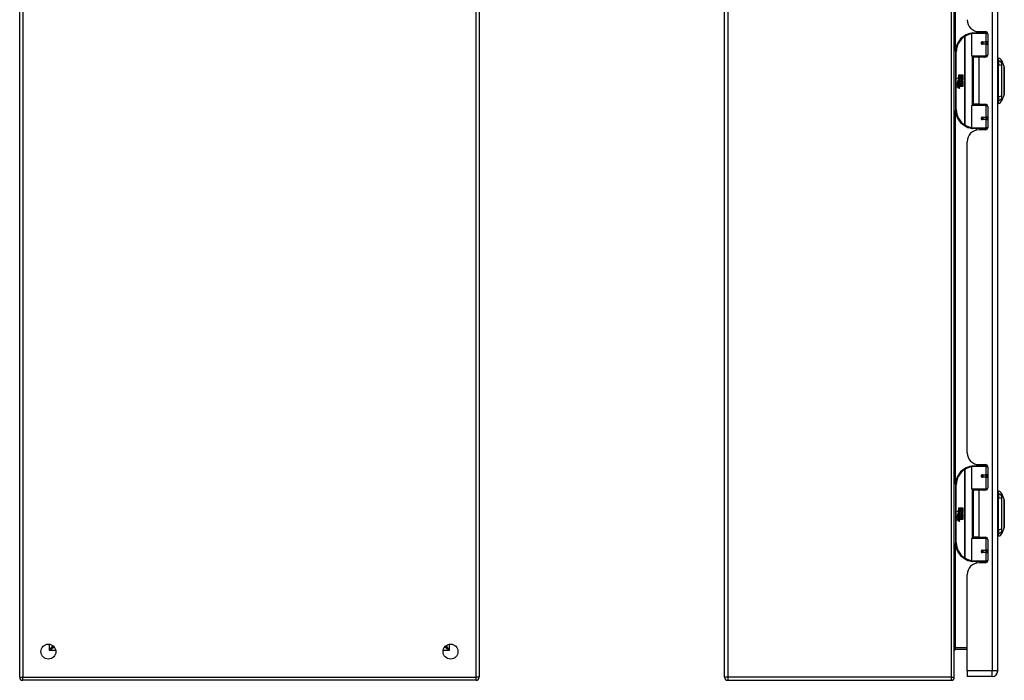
# Model space of a CAD drawing. Header units: inches. Extents: x 9.2 to 84.3, y 6 to 56.3.
# Tile 2 of 7: x 9.2 to 34.9, y 21.5 to 38.7. Entities that reach past the tile are written whole.
import ezdxf

# ---------------------------------------------------------------- set-up
doc = ezdxf.new("R2010")
doc.units = ezdxf.units.IN
doc.header["$MEASUREMENT"] = 0
doc.layers.add('Visible Edges(ANSI)', color=7, linetype='Continuous', lineweight=25)
doc.layers.add('Visible Tangent Edges(ANSI)', color=7, linetype='Continuous', lineweight=25)

msp = doc.modelspace()

# ---------------------------------------------------------------- linework, layer by layer
at = {"layer": 'Visible Edges(ANSI)'}
for p, q in [((9.154, 21.588), (9.154, 41.42)), ((21.154, 41.42), (21.154, 21.588)), ((27.559, 21.588), (27.559, 41.42)), ((33.559, 21.588), (33.559, 41.42)), ((34.693, 21.749), (34.693, 41.26)), ((34.014, 37.801), (34.014, 38.386)), ((34.034, 38.406), (34.363, 38.406)), ((34.138, 38.444), (34.138, 38.406)), ((34.205, 38.437), (34.371, 38.437)), ((34.264, 38.437), (34.264, 38.406)), ((34.422, 38.406), (34.363, 38.406)), ((34.422, 38.406), (34.423, 38.406)), ((34.43, 38.378), (34.43, 37.83)), ((34.281, 38.161), (34.281, 38.159)), ((34.286, 38.16), (34.281, 38.16)), ((34.373, 38.162), (34.286, 38.162)), ((34.286, 38.118), (34.373, 38.118)), ((34.288, 38.159), (34.288, 38.161)), ((34.289, 38.12), (34.289, 38.118)), ((34.373, 38.162), (34.43, 38.162)), ((34.43, 38.118), (34.373, 38.118)), ((33.589, 37.906), (33.589, 36.406)), ((34.367, 37.786), (34.03, 37.786)), ((34.201, 37.771), (34.048, 37.771)), ((34.048, 37.771), (34.048, 36.54)), ((34.106, 37.786), (34.106, 37.771)), ((34.371, 37.771), (34.201, 37.771)), ((34.297, 37.786), (34.297, 37.771)), ((34.367, 37.786), (34.41, 37.786)), ((34.709, 37.678), (34.709, 37.746)), ((34.709, 37.678), (34.709, 37.567)), ((34.709, 36.744), (34.709, 37.567)), ((34.801, 37.672), (34.864, 37.512)), ((33.677, 37.306), (33.709, 37.306)), ((33.677, 37.209), (33.677, 37.306)), ((33.709, 37.306), (33.709, 37.207)), ((33.713, 37.306), (33.745, 37.306)), ((33.713, 37.207), (33.713, 37.306)), ((33.745, 37.306), (33.745, 37.207)), ((33.75, 37.207), (33.75, 37.306)), ((33.75, 37.306), (33.782, 37.306)), ((33.782, 37.306), (33.782, 37.172)), ((33.629, 37.233), (33.677, 37.209)), ((33.675, 37.19), (33.629, 37.233)), ((33.643, 37.11), (33.671, 37.086)), ((33.643, 37.094), (33.643, 37.11)), ((33.663, 37.081), (33.643, 37.094)), ((33.643, 37.071), (33.663, 37.078)), ((33.643, 37.055), (33.643, 37.071)), ((33.672, 37.068), (33.643, 37.055)), ((33.643, 37.048), (33.698, 37.038)), ((33.643, 37.034), (33.643, 37.048)), ((33.666, 37.03), (33.643, 37.034)), ((33.655, 37.116), (33.646, 37.116)), ((33.661, 37.188), (33.675, 37.19)), ((33.705, 37.156), (33.661, 37.188)), ((33.663, 37.078), (33.663, 37.081)), ((33.667, 37.109), (33.667, 37.146)), ((33.671, 37.086), (33.698, 37.1)), ((33.698, 37.044), (33.672, 37.068)), ((33.676, 37.144), (33.676, 37.12)), ((33.68, 37.207), (33.709, 37.192)), ((33.709, 37.207), (33.68, 37.207)), ((33.698, 37.083), (33.68, 37.076)), ((33.68, 37.076), (33.68, 37.073)), ((33.68, 37.073), (33.698, 37.06)), ((33.683, 37.073), (33.701, 37.081)), ((33.782, 37.073), (33.683, 37.073)), ((33.688, 37.027), (33.688, 37.025)), ((33.698, 37.027), (33.688, 37.027)), ((33.691, 37.069), (33.782, 37.069)), ((33.701, 37.062), (33.691, 37.069)), ((33.694, 37.149), (33.705, 37.156)), ((33.695, 37.024), (33.701, 37.023)), ((33.698, 37.1), (33.698, 37.083)), ((33.698, 37.06), (33.698, 37.044)), ((33.698, 37.038), (33.698, 37.027)), ((33.709, 37.192), (33.699, 37.19)), ((33.699, 37.19), (33.727, 37.17)), ((33.701, 37.103), (33.78, 37.103)), ((33.701, 37.081), (33.701, 37.103)), ((33.701, 37.04), (33.701, 37.062)), ((33.782, 37.04), (33.701, 37.04)), ((33.701, 37.035), (33.782, 37.035)), ((33.701, 37.023), (33.701, 37.035)), ((33.731, 37.14), (33.702, 37.119)), ((33.745, 37.207), (33.713, 37.207)), ((33.727, 37.17), (33.781, 37.207)), ((33.78, 37.103), (33.731, 37.14)), ((33.781, 37.207), (33.75, 37.207)), ((33.782, 37.172), (33.756, 37.154)), ((33.756, 37.154), (33.782, 37.14)), ((33.782, 37.14), (33.782, 37.073)), ((33.782, 37.069), (33.782, 37.04)), ((33.782, 37.035), (33.782, 37.006)), ((33.643, 37.014), (33.678, 37.008)), ((33.643, 37.001), (33.643, 37.014)), ((33.666, 36.997), (33.643, 37.001)), ((33.643, 36.98), (33.678, 36.974)), ((33.643, 36.967), (33.643, 36.98)), ((33.678, 36.96), (33.643, 36.967)), ((33.782, 37.006), (33.702, 37.006)), ((34.864, 36.799), (34.801, 36.639)), ((34.014, 35.925), (34.014, 36.51)), ((34.03, 36.526), (34.367, 36.526)), ((34.201, 36.54), (34.048, 36.54)), ((34.106, 36.526), (34.106, 36.54)), ((34.201, 36.54), (34.371, 36.54)), ((34.297, 36.526), (34.297, 36.54)), ((34.41, 36.526), (34.367, 36.526)), ((34.709, 36.744), (34.709, 36.633)), ((34.709, 36.565), (34.709, 36.633)), ((34.43, 36.481), (34.43, 35.934)), ((34.281, 36.15), (34.281, 36.152)), ((34.281, 36.152), (34.286, 36.152)), ((34.373, 36.193), (34.286, 36.193)), ((34.286, 36.15), (34.373, 36.15)), ((34.288, 36.152), (34.288, 36.15)), ((34.289, 36.191), (34.289, 36.193)), ((34.373, 36.193), (34.43, 36.193)), ((34.43, 36.15), (34.373, 36.15)), ((34.363, 35.906), (34.034, 35.906)), ((34.138, 35.867), (34.138, 35.906)), ((34.371, 35.875), (34.205, 35.875)), ((34.264, 35.875), (34.264, 35.906)), ((34.363, 35.906), (34.422, 35.906)), ((34.423, 35.906), (34.422, 35.906)), ((33.893, 27.446), (33.893, 35.563)), ((34.014, 26.498), (34.014, 27.083)), ((34.034, 27.103), (34.363, 27.103)), ((34.138, 27.141), (34.138, 27.103)), ((34.205, 27.134), (34.371, 27.134)), ((34.264, 27.134), (34.264, 27.103)), ((34.422, 27.103), (34.363, 27.103)), ((34.422, 27.103), (34.423, 27.103)), ((34.43, 27.075), (34.43, 26.527)), ((34.281, 26.858), (34.281, 26.856)), ((34.286, 26.857), (34.281, 26.857)), ((34.373, 26.859), (34.286, 26.859)), ((34.286, 26.815), (34.373, 26.815)), ((34.288, 26.856), (34.288, 26.858)), ((34.289, 26.817), (34.289, 26.815)), ((34.373, 26.859), (34.43, 26.859)), ((34.43, 26.815), (34.373, 26.815)), ((33.589, 26.603), (33.589, 25.103)), ((34.367, 26.483), (34.03, 26.483)), ((34.106, 26.483), (34.106, 26.468)), ((34.297, 26.483), (34.297, 26.468)), ((34.367, 26.483), (34.41, 26.483)), ((34.201, 26.468), (34.048, 26.468)), ((34.048, 26.468), (34.048, 25.237)), ((34.371, 26.468), (34.201, 26.468)), ((34.709, 26.375), (34.709, 26.443)), ((34.709, 26.375), (34.709, 26.264)), ((34.709, 25.441), (34.709, 26.264)), ((34.801, 26.369), (34.864, 26.209)), ((33.677, 26.003), (33.709, 26.003)), ((33.677, 25.906), (33.677, 26.003)), ((33.709, 26.003), (33.709, 25.904)), ((33.713, 26.003), (33.745, 26.003)), ((33.713, 25.904), (33.713, 26.003)), ((33.745, 26.003), (33.745, 25.904)), ((33.75, 25.904), (33.75, 26.003)), ((33.75, 26.003), (33.782, 26.003)), ((33.782, 26.003), (33.782, 25.869)), ((33.629, 25.93), (33.677, 25.906)), ((33.675, 25.887), (33.629, 25.93)), ((33.643, 25.807), (33.671, 25.783)), ((33.643, 25.791), (33.643, 25.807)), ((33.663, 25.778), (33.643, 25.791)), ((33.643, 25.768), (33.663, 25.775)), ((33.643, 25.752), (33.643, 25.768)), ((33.672, 25.765), (33.643, 25.752)), ((33.643, 25.745), (33.698, 25.735)), ((33.643, 25.731), (33.643, 25.745)), ((33.666, 25.727), (33.643, 25.731)), ((33.643, 25.711), (33.678, 25.705)), ((33.643, 25.698), (33.643, 25.711)), ((33.655, 25.813), (33.646, 25.813)), ((33.661, 25.885), (33.675, 25.887)), ((33.705, 25.853), (33.661, 25.885)), ((33.663, 25.775), (33.663, 25.778)), ((33.667, 25.806), (33.667, 25.843)), ((33.671, 25.783), (33.698, 25.797)), ((33.698, 25.741), (33.672, 25.765)), ((33.676, 25.841), (33.676, 25.817)), ((33.68, 25.904), (33.709, 25.889)), ((33.709, 25.904), (33.68, 25.904)), ((33.698, 25.78), (33.68, 25.773)), ((33.68, 25.773), (33.68, 25.77)), ((33.68, 25.77), (33.698, 25.757)), ((33.683, 25.77), (33.701, 25.778)), ((33.782, 25.77), (33.683, 25.77)), ((33.688, 25.724), (33.688, 25.722)), ((33.698, 25.724), (33.688, 25.724)), ((33.691, 25.766), (33.782, 25.766)), ((33.701, 25.759), (33.691, 25.766)), ((33.694, 25.846), (33.705, 25.853)), ((33.695, 25.721), (33.701, 25.72)), ((33.698, 25.797), (33.698, 25.78)), ((33.698, 25.757), (33.698, 25.741)), ((33.698, 25.735), (33.698, 25.724)), ((33.709, 25.889), (33.699, 25.887)), ((33.699, 25.887), (33.727, 25.867)), ((33.701, 25.8), (33.78, 25.8)), ((33.701, 25.778), (33.701, 25.8)), ((33.701, 25.737), (33.701, 25.759)), ((33.782, 25.737), (33.701, 25.737)), ((33.701, 25.732), (33.782, 25.732)), ((33.701, 25.72), (33.701, 25.732)), ((33.731, 25.837), (33.702, 25.816)), ((33.745, 25.904), (33.713, 25.904)), ((33.727, 25.867), (33.781, 25.904)), ((33.78, 25.8), (33.731, 25.837)), ((33.781, 25.904), (33.75, 25.904)), ((33.782, 25.869), (33.756, 25.851)), ((33.756, 25.851), (33.782, 25.837)), ((33.782, 25.837), (33.782, 25.77)), ((33.782, 25.766), (33.782, 25.737)), ((33.782, 25.732), (33.782, 25.703)), ((33.666, 25.694), (33.643, 25.698)), ((33.643, 25.677), (33.678, 25.671)), ((33.643, 25.664), (33.643, 25.677)), ((33.678, 25.657), (33.643, 25.664)), ((33.782, 25.703), (33.702, 25.703)), ((34.864, 25.496), (34.801, 25.336)), ((34.014, 24.622), (34.014, 25.207)), ((34.03, 25.223), (34.367, 25.223)), ((34.201, 25.237), (34.048, 25.237)), ((34.106, 25.223), (34.106, 25.237)), ((34.201, 25.237), (34.371, 25.237)), ((34.297, 25.223), (34.297, 25.237)), ((34.41, 25.223), (34.367, 25.223)), ((34.709, 25.441), (34.709, 25.33)), ((34.709, 25.262), (34.709, 25.33)), ((34.43, 25.178), (34.43, 24.631)), ((34.281, 24.847), (34.281, 24.849)), ((34.281, 24.849), (34.286, 24.849)), ((34.373, 24.89), (34.286, 24.89)), ((34.286, 24.847), (34.373, 24.847)), ((34.288, 24.849), (34.288, 24.847)), ((34.289, 24.888), (34.289, 24.89)), ((34.373, 24.89), (34.43, 24.89)), ((34.43, 24.847), (34.373, 24.847)), ((34.363, 24.603), (34.034, 24.603)), ((34.138, 24.564), (34.138, 24.603)), ((34.371, 24.572), (34.205, 24.572)), ((34.264, 24.572), (34.264, 24.603)), ((34.363, 24.603), (34.422, 24.603)), ((34.423, 24.603), (34.422, 24.603)), ((33.893, 21.749), (33.893, 24.26)), ((10.02, 22.411), (10.02, 22.401)), ((10.051, 22.37), (10.061, 22.37)), ((20.248, 22.37), (20.257, 22.37)), ((20.288, 22.411), (20.288, 22.401)), ((33.59, 22.317), (33.893, 22.317)), ((33.893, 21.749), (33.893, 21.603)), ((34.547, 21.603), (33.893, 21.603)), ((21.07, 21.504), (9.238, 21.504)), ((27.643, 21.504), (33.475, 21.504))]:
    msp.add_line(p, q, dxfattribs=at)
at = {"layer": 'Visible Edges(ANSI)', "flags": 128}
for points in [[(34.021, 38.401), (34.021, 38.401), (34.02, 38.401), (34.02, 38.401), (34.02, 38.401), (34.02, 38.401), (34.019, 38.401), (34.019, 38.401), (34.019, 38.401), (34.019, 38.401), (34.018, 38.401), (34.018, 38.401), (34.018, 38.401), (34.018, 38.401), (34.017, 38.4), (34.017, 38.4), (34.017, 38.4), (34.017, 38.4), (34.016, 38.4), (34.016, 38.4), (34.016, 38.4), (34.016, 38.4), (34.015, 38.4), (34.015, 38.4), (34.015, 38.4)], [(34.286, 38.118), (34.283, 38.118), (34.281, 38.119), (34.278, 38.12), (34.276, 38.121), (34.273, 38.122), (34.271, 38.124), (34.269, 38.126), (34.268, 38.129), (34.266, 38.131), (34.265, 38.134), (34.265, 38.137), (34.264, 38.14), (34.265, 38.143), (34.265, 38.146), (34.266, 38.148), (34.267, 38.151), (34.269, 38.153), (34.271, 38.156), (34.273, 38.157), (34.276, 38.159), (34.278, 38.16), (34.281, 38.161), (34.283, 38.161), (34.286, 38.162)], [(34.333, 37.771), (34.336, 37.772), (34.339, 37.773), (34.342, 37.775), (34.345, 37.776), (34.348, 37.777), (34.351, 37.777), (34.354, 37.778), (34.357, 37.779), (34.36, 37.78), (34.364, 37.781), (34.367, 37.781), (34.37, 37.782), (34.373, 37.783), (34.376, 37.783), (34.379, 37.784), (34.382, 37.784), (34.385, 37.784), (34.388, 37.785), (34.391, 37.785), (34.395, 37.785), (34.398, 37.785), (34.401, 37.785), (34.404, 37.786), (34.407, 37.786)], [(34.864, 36.801), (34.864, 36.801), (34.864, 36.802), (34.864, 36.804), (34.864, 36.807), (34.864, 36.811), (34.864, 36.816), (34.864, 36.821), (34.864, 36.828), (34.864, 36.835), (34.864, 36.842), (34.864, 36.851), (34.864, 36.86), (34.864, 36.87), (34.864, 36.881), (34.864, 36.892), (34.864, 36.904), (34.864, 36.917), (34.864, 36.93), (34.864, 36.944), (34.864, 36.958), (34.864, 36.973), (34.864, 36.988), (34.864, 37.003), (34.864, 37.019), (34.864, 37.036), (34.864, 37.052), (34.864, 37.069), (34.864, 37.086), (34.864, 37.103), (34.864, 37.121), (34.864, 37.138), (34.864, 37.156), (34.864, 37.173), (34.864, 37.19), (34.864, 37.208), (34.864, 37.225), (34.864, 37.242), (34.864, 37.259), (34.864, 37.275), (34.864, 37.292), (34.864, 37.308), (34.864, 37.323), (34.864, 37.339), (34.864, 37.353), (34.864, 37.368), (34.864, 37.381), (34.864, 37.394), (34.864, 37.407), (34.864, 37.419), (34.864, 37.43), (34.864, 37.441), (34.864, 37.451), (34.864, 37.46), (34.864, 37.469), (34.864, 37.477), (34.864, 37.484), (34.864, 37.49), (34.864, 37.495), (34.864, 37.5), (34.864, 37.504), (34.864, 37.507), (34.864, 37.509), (34.864, 37.51), (34.864, 37.511)], [(34.407, 36.526), (34.404, 36.526), (34.401, 36.526), (34.398, 36.526), (34.395, 36.526), (34.391, 36.526), (34.388, 36.527), (34.385, 36.527), (34.382, 36.527), (34.379, 36.528), (34.376, 36.528), (34.373, 36.529), (34.37, 36.529), (34.367, 36.53), (34.364, 36.531), (34.36, 36.531), (34.357, 36.532), (34.354, 36.533), (34.351, 36.534), (34.348, 36.535), (34.345, 36.536), (34.342, 36.537), (34.339, 36.538), (34.336, 36.539), (34.333, 36.54)], [(34.286, 36.15), (34.283, 36.15), (34.281, 36.15), (34.278, 36.151), (34.276, 36.152), (34.273, 36.154), (34.271, 36.156), (34.269, 36.158), (34.267, 36.16), (34.266, 36.163), (34.265, 36.166), (34.265, 36.168), (34.264, 36.171), (34.265, 36.174), (34.265, 36.177), (34.266, 36.18), (34.268, 36.183), (34.269, 36.185), (34.271, 36.187), (34.273, 36.189), (34.276, 36.19), (34.278, 36.192), (34.281, 36.192), (34.283, 36.193), (34.286, 36.193)], [(34.015, 35.911), (34.015, 35.911), (34.015, 35.911), (34.016, 35.911), (34.016, 35.911), (34.016, 35.911), (34.016, 35.911), (34.017, 35.911), (34.017, 35.911), (34.017, 35.911), (34.017, 35.911), (34.018, 35.911), (34.018, 35.911), (34.018, 35.911), (34.018, 35.911), (34.019, 35.911), (34.019, 35.911), (34.019, 35.911), (34.019, 35.91), (34.02, 35.91), (34.02, 35.91), (34.02, 35.91), (34.02, 35.91), (34.021, 35.91), (34.021, 35.91)], [(34.021, 27.098), (34.021, 27.098), (34.02, 27.098), (34.02, 27.098), (34.02, 27.098), (34.02, 27.098), (34.019, 27.098), (34.019, 27.098), (34.019, 27.098), (34.019, 27.098), (34.018, 27.098), (34.018, 27.098), (34.018, 27.098), (34.018, 27.098), (34.017, 27.097), (34.017, 27.097), (34.017, 27.097), (34.017, 27.097), (34.016, 27.097), (34.016, 27.097), (34.016, 27.097), (34.016, 27.097), (34.015, 27.097), (34.015, 27.097), (34.015, 27.097)], [(34.286, 26.815), (34.283, 26.815), (34.281, 26.816), (34.278, 26.817), (34.276, 26.818), (34.273, 26.819), (34.271, 26.821), (34.269, 26.823), (34.268, 26.826), (34.266, 26.828), (34.265, 26.831), (34.265, 26.834), (34.264, 26.837), (34.265, 26.84), (34.265, 26.843), (34.266, 26.845), (34.267, 26.848), (34.269, 26.85), (34.271, 26.853), (34.273, 26.854), (34.276, 26.856), (34.278, 26.857), (34.281, 26.858), (34.283, 26.858), (34.286, 26.859)], [(34.333, 26.468), (34.336, 26.469), (34.339, 26.47), (34.342, 26.472), (34.345, 26.473), (34.348, 26.474), (34.351, 26.474), (34.354, 26.475), (34.357, 26.476), (34.36, 26.477), (34.364, 26.478), (34.367, 26.478), (34.37, 26.479), (34.373, 26.48), (34.376, 26.48), (34.379, 26.481), (34.382, 26.481), (34.385, 26.481), (34.388, 26.482), (34.391, 26.482), (34.395, 26.482), (34.398, 26.482), (34.401, 26.482), (34.404, 26.483), (34.407, 26.483)], [(34.864, 25.498), (34.864, 25.498), (34.864, 25.499), (34.864, 25.501), (34.864, 25.504), (34.864, 25.508), (34.864, 25.513), (34.864, 25.518), (34.864, 25.525), (34.864, 25.532), (34.864, 25.539), (34.864, 25.548), (34.864, 25.557), (34.864, 25.567), (34.864, 25.578), (34.864, 25.589), (34.864, 25.601), (34.864, 25.614), (34.864, 25.627), (34.864, 25.641), (34.864, 25.655), (34.864, 25.67), (34.864, 25.685), (34.864, 25.7), (34.864, 25.716), (34.864, 25.733), (34.864, 25.749), (34.864, 25.766), (34.864, 25.783), (34.864, 25.8), (34.864, 25.818), (34.864, 25.835), (34.864, 25.853), (34.864, 25.87), (34.864, 25.887), (34.864, 25.905), (34.864, 25.922), (34.864, 25.939), (34.864, 25.956), (34.864, 25.972), (34.864, 25.989), (34.864, 26.005), (34.864, 26.02), (34.864, 26.036), (34.864, 26.05), (34.864, 26.065), (34.864, 26.078), (34.864, 26.091), (34.864, 26.104), (34.864, 26.116), (34.864, 26.127), (34.864, 26.138), (34.864, 26.148), (34.864, 26.157), (34.864, 26.166), (34.864, 26.174), (34.864, 26.181), (34.864, 26.187), (34.864, 26.192), (34.864, 26.197), (34.864, 26.201), (34.864, 26.204), (34.864, 26.206), (34.864, 26.207), (34.864, 26.208)], [(34.407, 25.223), (34.404, 25.223), (34.401, 25.223), (34.398, 25.223), (34.395, 25.223), (34.391, 25.223), (34.388, 25.224), (34.385, 25.224), (34.382, 25.224), (34.379, 25.225), (34.376, 25.225), (34.373, 25.226), (34.37, 25.226), (34.367, 25.227), (34.364, 25.228), (34.36, 25.228), (34.357, 25.229), (34.354, 25.23), (34.351, 25.231), (34.348, 25.232), (34.345, 25.233), (34.342, 25.234), (34.339, 25.235), (34.336, 25.236), (34.333, 25.237)], [(34.286, 24.847), (34.283, 24.847), (34.281, 24.847), (34.278, 24.848), (34.276, 24.849), (34.273, 24.851), (34.271, 24.853), (34.269, 24.855), (34.267, 24.857), (34.266, 24.86), (34.265, 24.863), (34.265, 24.865), (34.264, 24.868), (34.265, 24.871), (34.265, 24.874), (34.266, 24.877), (34.268, 24.88), (34.269, 24.882), (34.271, 24.884), (34.273, 24.886), (34.276, 24.887), (34.278, 24.889), (34.281, 24.889), (34.283, 24.89), (34.286, 24.89)], [(34.015, 24.608), (34.015, 24.608), (34.015, 24.608), (34.016, 24.608), (34.016, 24.608), (34.016, 24.608), (34.016, 24.608), (34.017, 24.608), (34.017, 24.608), (34.017, 24.608), (34.017, 24.608), (34.018, 24.608), (34.018, 24.608), (34.018, 24.608), (34.018, 24.608), (34.019, 24.608), (34.019, 24.608), (34.019, 24.608), (34.019, 24.607), (34.02, 24.607), (34.02, 24.607), (34.02, 24.607), (34.02, 24.607), (34.021, 24.607), (34.021, 24.607)]]:
    msp.add_lwpolyline(points, dxfattribs=at)
at = {"layer": 'Visible Edges(ANSI)'}
for centre, radius in [((34.286, 38.14), 0.0197), ((34.286, 36.171), 0.0197), ((34.286, 26.837), 0.0197), ((34.286, 24.868), 0.0197), ((9.904, 22.254), 0.195), ((20.404, 22.254), 0.195)]:
    msp.add_circle(centre, radius, dxfattribs=at)
for centre, radius, start, end in [((34.205, 38.749), 0.312, 180, 270), ((34.089, 37.906), 0.5, 122.2377, 180), ((34.089, 37.906), 0.5, 98.5081, 122.2377), ((34.034, 38.386), 0.0197, 90, 180), ((34.371, 38.378), 0.0591, 0, 90), ((34.286, 38.14), 0.0217, 279.147, 90), ((34.03, 37.801), 0.0157, 180, 270), ((34.371, 37.83), 0.0591, 270, 0), ((34.717, 37.687), 0.0394, 101.537, 126.8699), ((34.691, 37.629), 0.118, 21.2505, 81.3991), ((34.859, 37.511), 0.00492, 0.2088, 21.2505), ((33.704, 37.134), 0.0607, 171.5605, 197.3343), ((33.664, 37.14), 0.0197, 86.5646, 171.5605), ((33.683, 37.127), 0.0307, 154.6784, 202.5609), ((33.664, 37.137), 0.0096, 73.5261, 154.6784), ((33.662, 37.12), 0.0398, 44.1684, 86.5646), ((33.658, 36.985), 0.0465, 57.5992, 80), ((33.679, 37.135), 0.0282, 246.1555, 293.8445), ((33.674, 37.128), 0.0168, 19.3797, 82.9975), ((33.681, 37.129), 0.00955, 241.4547, 321.1652), ((33.676, 37.013), 0.0126, 6.03, 57.5992), ((33.68, 37.129), 0.0109, 321.1652, 19.3797), ((33.676, 37.004), 0.024, 359.4776, 57.4114), ((33.684, 37.123), 0.0152, 293.8445, 355.0802), ((33.669, 37.127), 0.0299, 350.4085, 44.1684), ((33.669, 37.127), 0.033, 347.079, 43.1785), ((33.678, 37.006), 0.024, 358.7952, 46.5849), ((33.659, 36.951), 0.0465, 58.5584, 80.8257), ((33.68, 37.02), 0.0123, 260, 293.5571), ((33.68, 36.986), 0.0123, 259.9922, 293.5487), ((33.683, 36.989), 0.0288, 259, 288.4748), ((33.676, 36.98), 0.0126, 6.1027, 57.6083), ((33.683, 37.014), 0.006, 293.5571, 6.03), ((33.683, 36.98), 0.006, 293.5487, 6.1027), ((33.684, 37.022), 0.0288, 273.6169, 286.9928), ((33.675, 36.971), 0.0246, 359.6788, 63.9508), ((33.689, 37.004), 0.0101, 286.9928, 359.4776), ((33.689, 36.971), 0.0105, 288.4748, 359.6788), ((34.859, 36.801), 0.00492, 338.7495, 359.7912), ((34.03, 36.51), 0.0157, 90, 180), ((34.371, 36.481), 0.0591, 0, 90), ((34.717, 36.624), 0.0394, 233.1301, 258.463), ((34.691, 36.682), 0.118, 278.6009, 338.7495), ((34.089, 36.406), 0.5, 180, 237.7623), ((34.286, 36.171), 0.0217, 270, 80.853), ((34.089, 36.406), 0.5, 237.7623, 261.4919), ((34.205, 35.563), 0.312, 90, 180), ((34.034, 35.925), 0.0197, 180, 270), ((34.371, 35.934), 0.0591, 270, 0), ((34.205, 27.446), 0.312, 180, 270), ((34.089, 26.603), 0.5, 122.2377, 180), ((34.089, 26.603), 0.5, 98.5081, 122.2377), ((34.034, 27.083), 0.0197, 90, 180), ((34.371, 27.075), 0.0591, 0, 90), ((34.286, 26.837), 0.0217, 279.147, 90), ((34.03, 26.498), 0.0157, 180, 270), ((34.371, 26.527), 0.0591, 270, 0), ((34.717, 26.384), 0.0394, 101.537, 126.8699), ((34.691, 26.326), 0.118, 21.2505, 81.3991), ((34.859, 26.208), 0.00492, 0.2088, 21.2505), ((33.704, 25.831), 0.0607, 171.5605, 197.3343), ((33.664, 25.837), 0.0197, 86.5646, 171.5605), ((33.683, 25.824), 0.0307, 154.6784, 202.5609), ((33.664, 25.834), 0.0096, 73.5261, 154.6784), ((33.662, 25.817), 0.0398, 44.1684, 86.5646), ((33.658, 25.682), 0.0465, 57.5992, 80), ((33.679, 25.832), 0.0282, 246.1555, 293.8445), ((33.674, 25.825), 0.0168, 19.3797, 82.9975), ((33.681, 25.826), 0.00955, 241.4547, 321.1652), ((33.676, 25.71), 0.0126, 6.03, 57.5992), ((33.683, 25.711), 0.006, 293.5571, 6.03), ((33.68, 25.826), 0.0109, 321.1652, 19.3797), ((33.676, 25.701), 0.024, 359.4776, 57.4114), ((33.684, 25.82), 0.0152, 293.8445, 355.0802), ((33.669, 25.824), 0.0299, 350.4085, 44.1684), ((33.669, 25.824), 0.033, 347.079, 43.1785), ((33.678, 25.703), 0.024, 358.7952, 46.5849), ((33.659, 25.648), 0.0465, 58.5584, 80.8257), ((33.68, 25.717), 0.0123, 260, 293.5571), ((33.68, 25.683), 0.0123, 259.9922, 293.5487), ((33.683, 25.686), 0.0288, 259, 288.4748), ((33.676, 25.677), 0.0126, 6.1027, 57.6083), ((33.683, 25.677), 0.006, 293.5487, 6.1027), ((33.684, 25.719), 0.0288, 273.6169, 286.9928), ((33.675, 25.668), 0.0246, 359.6788, 63.9508), ((33.689, 25.701), 0.0101, 286.9928, 359.4776), ((33.689, 25.668), 0.0105, 288.4748, 359.6788), ((34.859, 25.498), 0.00492, 338.7495, 359.7912), ((34.03, 25.207), 0.0157, 90, 180), ((34.371, 25.178), 0.0591, 0, 90), ((34.717, 25.321), 0.0394, 233.1301, 258.463), ((34.691, 25.379), 0.118, 278.6009, 338.7495), ((34.089, 25.103), 0.5, 180, 237.7623), ((34.286, 24.868), 0.0217, 270, 80.853), ((34.089, 25.103), 0.5, 237.7623, 261.4919), ((34.205, 24.26), 0.312, 90, 180), ((34.034, 24.622), 0.0197, 180, 270), ((34.371, 24.631), 0.0591, 270, 0), ((10.051, 22.401), 0.031, 180, 270), ((20.257, 22.401), 0.031, 270, 0), ((33.59, 22.286), 0.031, 90, 180), ((34.547, 21.749), 0.146, 270, 0), ((9.238, 21.588), 0.084, 180, 270), ((21.07, 21.588), 0.084, 270, 0), ((27.643, 21.588), 0.084, 180, 270), ((33.475, 21.588), 0.084, 270, 0)]:
    msp.add_arc(centre, radius, start, end, dxfattribs=at)
at = {"layer": 'Visible Tangent Edges(ANSI)'}
for p, q in [((9.238, 41.42), (9.238, 21.588)), ((21.07, 21.588), (21.07, 41.42)), ((27.643, 41.42), (27.643, 21.588)), ((33.475, 41.42), (33.475, 21.588)), ((34.547, 41.26), (34.547, 21.749)), ((33.59, 37.937), (33.59, 40.66)), ((33.822, 38.329), (33.833, 38.312)), ((33.833, 38.312), (33.833, 35.999)), ((33.833, 38.312), (33.836, 38.312)), ((33.836, 35.999), (33.836, 38.312)), ((34.382, 38.386), (34.014, 38.386)), ((34.382, 38.386), (34.43, 38.386)), ((34.382, 38.386), (34.382, 38.171)), ((34.406, 38.425), (34.406, 38.406)), ((34.291, 38.171), (34.382, 38.171)), ((34.382, 38.108), (34.291, 38.108)), ((34.43, 38.171), (34.382, 38.171)), ((34.382, 38.108), (34.382, 37.801)), ((34.382, 38.108), (34.43, 38.108)), ((33.589, 37.906), (33.609, 37.906)), ((33.609, 36.406), (33.609, 37.906)), ((34.014, 37.801), (34.382, 37.801)), ((34.423, 37.801), (34.382, 37.801)), ((34.021, 37.788), (34.021, 36.523)), ((34.201, 37.771), (34.201, 36.54)), ((34.406, 37.786), (34.406, 37.782)), ((34.382, 36.51), (34.014, 36.51)), ((34.382, 36.51), (34.423, 36.51)), ((34.382, 36.51), (34.382, 36.203)), ((34.406, 36.529), (34.406, 36.526)), ((33.609, 36.406), (33.589, 36.406)), ((33.59, 26.634), (33.59, 36.374)), ((33.833, 35.999), (33.822, 35.983)), ((33.836, 35.999), (33.833, 35.999)), ((34.291, 36.203), (34.382, 36.203)), ((34.382, 36.14), (34.291, 36.14)), ((34.43, 36.203), (34.382, 36.203)), ((34.382, 36.14), (34.382, 35.925)), ((34.382, 36.14), (34.43, 36.14)), ((34.014, 35.925), (34.382, 35.925)), ((34.43, 35.925), (34.382, 35.925)), ((34.406, 35.906), (34.406, 35.886)), ((33.822, 27.026), (33.833, 27.009)), ((33.833, 27.009), (33.833, 24.696)), ((33.833, 27.009), (33.836, 27.009)), ((33.836, 24.696), (33.836, 27.009)), ((34.382, 27.083), (34.014, 27.083)), ((34.382, 27.083), (34.43, 27.083)), ((34.382, 27.083), (34.382, 26.868)), ((34.406, 27.122), (34.406, 27.103)), ((34.291, 26.868), (34.382, 26.868)), ((34.382, 26.805), (34.291, 26.805)), ((34.43, 26.868), (34.382, 26.868)), ((34.382, 26.805), (34.382, 26.498)), ((34.382, 26.805), (34.43, 26.805)), ((33.589, 26.603), (33.609, 26.603)), ((33.609, 25.103), (33.609, 26.603)), ((34.014, 26.498), (34.382, 26.498)), ((34.021, 26.485), (34.021, 25.22)), ((34.423, 26.498), (34.382, 26.498)), ((34.406, 26.483), (34.406, 26.479)), ((34.201, 26.468), (34.201, 25.237)), ((34.382, 25.207), (34.014, 25.207)), ((34.382, 25.207), (34.423, 25.207)), ((34.382, 25.207), (34.382, 24.9)), ((34.406, 25.226), (34.406, 25.223)), ((33.609, 25.103), (33.589, 25.103)), ((33.59, 22.348), (33.59, 25.071)), ((33.833, 24.696), (33.822, 24.68)), ((33.836, 24.696), (33.833, 24.696)), ((34.291, 24.9), (34.382, 24.9)), ((34.382, 24.837), (34.291, 24.837)), ((34.43, 24.9), (34.382, 24.9)), ((34.382, 24.837), (34.382, 24.622)), ((34.382, 24.837), (34.43, 24.837)), ((34.014, 24.622), (34.382, 24.622)), ((34.43, 24.622), (34.382, 24.622)), ((34.406, 24.603), (34.406, 24.583)), ((9.936, 22.286), (9.936, 22.446)), ((9.936, 22.286), (10.02, 22.401)), ((10.051, 22.37), (9.936, 22.286)), ((20.372, 22.286), (20.257, 22.37)), ((20.288, 22.401), (20.372, 22.286)), ((20.372, 22.446), (20.372, 22.286)), ((10.097, 22.286), (9.936, 22.286)), ((20.372, 22.286), (20.212, 22.286)), ((33.893, 22.348), (33.59, 22.348)), ((33.59, 22.317), (33.59, 22.348)), ((34.547, 21.749), (33.893, 21.749)), ((34.693, 21.749), (34.547, 21.749)), ((34.547, 21.603), (34.547, 21.749)), ((9.154, 21.588), (9.238, 21.588)), ((9.238, 21.504), (9.238, 21.588)), ((9.238, 21.588), (21.07, 21.588)), ((21.154, 21.588), (21.07, 21.588)), ((21.07, 21.504), (21.07, 21.588)), ((27.643, 21.588), (27.559, 21.588)), ((33.475, 21.588), (27.643, 21.588)), ((27.643, 21.588), (27.643, 21.504)), ((33.475, 21.588), (33.475, 21.504)), ((33.475, 21.588), (33.559, 21.588))]:
    msp.add_line(p, q, dxfattribs=at)
at = {"layer": 'Visible Tangent Edges(ANSI)', "flags": 128}
for points in [[(34.291, 38.171), (34.287, 38.171), (34.283, 38.17), (34.279, 38.169), (34.275, 38.168), (34.271, 38.165), (34.268, 38.163), (34.265, 38.16), (34.262, 38.156), (34.26, 38.152), (34.259, 38.148), (34.258, 38.144), (34.257, 38.14), (34.258, 38.136), (34.259, 38.131), (34.26, 38.127), (34.262, 38.124), (34.265, 38.12), (34.268, 38.117), (34.271, 38.114), (34.275, 38.112), (34.279, 38.111), (34.283, 38.109), (34.287, 38.109), (34.291, 38.108)], [(34.407, 37.786), (34.402, 37.786), (34.398, 37.785), (34.393, 37.785), (34.388, 37.785), (34.384, 37.785), (34.379, 37.785), (34.374, 37.784), (34.37, 37.784), (34.365, 37.784), (34.36, 37.783), (34.356, 37.783), (34.351, 37.782), (34.347, 37.782), (34.342, 37.781), (34.337, 37.78), (34.333, 37.78), (34.328, 37.779), (34.324, 37.778), (34.319, 37.777), (34.315, 37.776), (34.31, 37.775), (34.306, 37.774), (34.301, 37.773), (34.297, 37.772)], [(34.803, 37.596), (34.803, 37.604), (34.803, 37.609), (34.803, 37.615), (34.803, 37.62), (34.803, 37.625), (34.803, 37.629), (34.803, 37.634), (34.802, 37.638), (34.802, 37.642), (34.802, 37.646), (34.802, 37.65), (34.802, 37.653), (34.802, 37.656), (34.802, 37.659), (34.802, 37.661), (34.802, 37.664), (34.802, 37.666), (34.802, 37.667), (34.802, 37.669), (34.802, 37.67), (34.802, 37.671), (34.802, 37.672), (34.801, 37.672), (34.801, 37.672)], [(34.803, 36.767), (34.803, 36.801), (34.803, 36.832), (34.803, 36.863), (34.802, 36.895), (34.802, 36.927), (34.802, 36.959), (34.802, 36.991), (34.802, 37.024), (34.802, 37.057), (34.802, 37.089), (34.802, 37.122), (34.801, 37.155), (34.802, 37.188), (34.802, 37.221), (34.802, 37.254), (34.802, 37.287), (34.802, 37.32), (34.802, 37.352), (34.802, 37.384), (34.802, 37.416), (34.803, 37.448), (34.803, 37.48), (34.803, 37.511), (34.803, 37.544)], [(34.803, 37.544), (34.803, 37.547), (34.803, 37.55), (34.803, 37.552), (34.803, 37.555), (34.803, 37.558), (34.803, 37.56), (34.803, 37.563), (34.803, 37.565), (34.803, 37.568), (34.803, 37.57), (34.803, 37.572), (34.803, 37.574), (34.803, 37.577), (34.803, 37.579), (34.803, 37.581), (34.803, 37.583), (34.803, 37.584), (34.803, 37.586), (34.803, 37.588), (34.803, 37.59), (34.803, 37.591), (34.803, 37.593), (34.803, 37.594), (34.803, 37.596)], [(34.864, 37.512), (34.864, 37.512), (34.864, 37.512), (34.864, 37.511), (34.864, 37.51), (34.864, 37.509), (34.864, 37.507), (34.864, 37.505), (34.864, 37.503), (34.864, 37.5), (34.864, 37.498), (34.864, 37.495), (34.864, 37.491), (34.864, 37.488), (34.864, 37.484), (34.864, 37.479), (34.864, 37.475), (34.864, 37.47), (34.864, 37.465), (34.864, 37.46), (34.864, 37.455), (34.864, 37.449), (34.864, 37.443), (34.864, 37.437), (34.864, 37.43)], [(34.864, 37.43), (34.864, 37.428), (34.864, 37.427), (34.864, 37.425), (34.864, 37.423), (34.864, 37.421), (34.864, 37.419), (34.864, 37.417), (34.864, 37.416), (34.864, 37.414), (34.864, 37.412), (34.864, 37.41), (34.864, 37.408), (34.864, 37.406), (34.864, 37.404), (34.864, 37.402), (34.864, 37.4), (34.864, 37.398), (34.864, 37.396), (34.864, 37.394), (34.864, 37.392), (34.864, 37.39), (34.864, 37.387), (34.864, 37.385), (34.864, 37.383)], [(34.864, 37.383), (34.864, 37.367), (34.864, 37.35), (34.864, 37.333), (34.864, 37.314), (34.864, 37.296), (34.864, 37.277), (34.864, 37.257), (34.864, 37.237), (34.864, 37.217), (34.864, 37.197), (34.864, 37.176), (34.864, 37.155), (34.864, 37.135), (34.864, 37.114), (34.864, 37.094), (34.864, 37.074), (34.864, 37.054), (34.864, 37.034), (34.864, 37.015), (34.864, 36.997), (34.864, 36.978), (34.864, 36.961), (34.864, 36.944), (34.864, 36.928)], [(34.803, 36.716), (34.803, 36.717), (34.803, 36.718), (34.803, 36.72), (34.803, 36.722), (34.803, 36.723), (34.803, 36.725), (34.803, 36.727), (34.803, 36.729), (34.803, 36.731), (34.803, 36.733), (34.803, 36.735), (34.803, 36.737), (34.803, 36.739), (34.803, 36.741), (34.803, 36.744), (34.803, 36.746), (34.803, 36.748), (34.803, 36.751), (34.803, 36.754), (34.803, 36.756), (34.803, 36.759), (34.803, 36.761), (34.803, 36.764), (34.803, 36.767)], [(34.864, 36.928), (34.864, 36.926), (34.864, 36.924), (34.864, 36.922), (34.864, 36.92), (34.864, 36.918), (34.864, 36.915), (34.864, 36.913), (34.864, 36.911), (34.864, 36.909), (34.864, 36.907), (34.864, 36.905), (34.864, 36.903), (34.864, 36.901), (34.864, 36.9), (34.864, 36.898), (34.864, 36.896), (34.864, 36.894), (34.864, 36.892), (34.864, 36.89), (34.864, 36.888), (34.864, 36.886), (34.864, 36.885), (34.864, 36.883), (34.864, 36.881)], [(34.864, 36.881), (34.864, 36.875), (34.864, 36.868), (34.864, 36.862), (34.864, 36.857), (34.864, 36.851), (34.864, 36.846), (34.864, 36.841), (34.864, 36.836), (34.864, 36.832), (34.864, 36.828), (34.864, 36.824), (34.864, 36.82), (34.864, 36.817), (34.864, 36.814), (34.864, 36.811), (34.864, 36.808), (34.864, 36.806), (34.864, 36.804), (34.864, 36.802), (34.864, 36.801), (34.864, 36.8), (34.864, 36.799), (34.864, 36.799), (34.864, 36.799)], [(34.297, 36.539), (34.301, 36.538), (34.306, 36.537), (34.31, 36.536), (34.315, 36.535), (34.319, 36.534), (34.324, 36.533), (34.328, 36.532), (34.333, 36.532), (34.337, 36.531), (34.342, 36.53), (34.347, 36.53), (34.351, 36.529), (34.356, 36.529), (34.36, 36.528), (34.365, 36.528), (34.37, 36.527), (34.374, 36.527), (34.379, 36.527), (34.384, 36.526), (34.388, 36.526), (34.393, 36.526), (34.398, 36.526), (34.402, 36.526), (34.407, 36.526)], [(34.801, 36.639), (34.801, 36.639), (34.802, 36.64), (34.802, 36.64), (34.802, 36.641), (34.802, 36.642), (34.802, 36.644), (34.802, 36.646), (34.802, 36.648), (34.802, 36.65), (34.802, 36.653), (34.802, 36.655), (34.802, 36.658), (34.802, 36.662), (34.802, 36.665), (34.802, 36.669), (34.802, 36.673), (34.803, 36.677), (34.803, 36.682), (34.803, 36.686), (34.803, 36.691), (34.803, 36.697), (34.803, 36.702), (34.803, 36.707), (34.803, 36.716)], [(34.291, 36.203), (34.287, 36.203), (34.283, 36.202), (34.279, 36.201), (34.275, 36.199), (34.271, 36.197), (34.268, 36.194), (34.265, 36.191), (34.262, 36.188), (34.26, 36.184), (34.259, 36.18), (34.258, 36.176), (34.257, 36.171), (34.258, 36.167), (34.259, 36.163), (34.26, 36.159), (34.262, 36.155), (34.265, 36.152), (34.268, 36.149), (34.271, 36.146), (34.275, 36.144), (34.279, 36.142), (34.283, 36.141), (34.287, 36.14), (34.291, 36.14)], [(34.291, 26.868), (34.287, 26.868), (34.283, 26.867), (34.279, 26.866), (34.275, 26.865), (34.271, 26.862), (34.268, 26.86), (34.265, 26.857), (34.262, 26.853), (34.26, 26.849), (34.259, 26.845), (34.258, 26.841), (34.257, 26.837), (34.258, 26.833), (34.259, 26.828), (34.26, 26.824), (34.262, 26.821), (34.265, 26.817), (34.268, 26.814), (34.271, 26.811), (34.275, 26.809), (34.279, 26.808), (34.283, 26.806), (34.287, 26.806), (34.291, 26.805)], [(34.407, 26.483), (34.402, 26.483), (34.398, 26.482), (34.393, 26.482), (34.388, 26.482), (34.384, 26.482), (34.379, 26.482), (34.374, 26.481), (34.37, 26.481), (34.365, 26.481), (34.36, 26.48), (34.356, 26.48), (34.351, 26.479), (34.347, 26.479), (34.342, 26.478), (34.337, 26.477), (34.333, 26.477), (34.328, 26.476), (34.324, 26.475), (34.319, 26.474), (34.315, 26.473), (34.31, 26.472), (34.306, 26.471), (34.301, 26.47), (34.297, 26.469)], [(34.803, 26.293), (34.803, 26.301), (34.803, 26.306), (34.803, 26.312), (34.803, 26.317), (34.803, 26.322), (34.803, 26.326), (34.803, 26.331), (34.802, 26.335), (34.802, 26.339), (34.802, 26.343), (34.802, 26.347), (34.802, 26.35), (34.802, 26.353), (34.802, 26.356), (34.802, 26.358), (34.802, 26.361), (34.802, 26.363), (34.802, 26.364), (34.802, 26.366), (34.802, 26.367), (34.802, 26.368), (34.802, 26.369), (34.801, 26.369), (34.801, 26.369)], [(34.803, 25.464), (34.803, 25.498), (34.803, 25.529), (34.803, 25.56), (34.802, 25.592), (34.802, 25.624), (34.802, 25.656), (34.802, 25.688), (34.802, 25.721), (34.802, 25.754), (34.802, 25.786), (34.802, 25.819), (34.801, 25.852), (34.802, 25.885), (34.802, 25.918), (34.802, 25.951), (34.802, 25.984), (34.802, 26.017), (34.802, 26.049), (34.802, 26.081), (34.802, 26.113), (34.803, 26.145), (34.803, 26.177), (34.803, 26.208), (34.803, 26.241)], [(34.803, 26.241), (34.803, 26.244), (34.803, 26.247), (34.803, 26.249), (34.803, 26.252), (34.803, 26.255), (34.803, 26.257), (34.803, 26.26), (34.803, 26.262), (34.803, 26.265), (34.803, 26.267), (34.803, 26.269), (34.803, 26.271), (34.803, 26.274), (34.803, 26.276), (34.803, 26.278), (34.803, 26.28), (34.803, 26.281), (34.803, 26.283), (34.803, 26.285), (34.803, 26.287), (34.803, 26.288), (34.803, 26.29), (34.803, 26.291), (34.803, 26.293)], [(34.864, 26.209), (34.864, 26.209), (34.864, 26.209), (34.864, 26.208), (34.864, 26.207), (34.864, 26.206), (34.864, 26.204), (34.864, 26.202), (34.864, 26.2), (34.864, 26.197), (34.864, 26.195), (34.864, 26.192), (34.864, 26.188), (34.864, 26.185), (34.864, 26.181), (34.864, 26.176), (34.864, 26.172), (34.864, 26.167), (34.864, 26.162), (34.864, 26.157), (34.864, 26.152), (34.864, 26.146), (34.864, 26.14), (34.864, 26.134), (34.864, 26.127)], [(34.864, 26.127), (34.864, 26.125), (34.864, 26.124), (34.864, 26.122), (34.864, 26.12), (34.864, 26.118), (34.864, 26.116), (34.864, 26.114), (34.864, 26.113), (34.864, 26.111), (34.864, 26.109), (34.864, 26.107), (34.864, 26.105), (34.864, 26.103), (34.864, 26.101), (34.864, 26.099), (34.864, 26.097), (34.864, 26.095), (34.864, 26.093), (34.864, 26.091), (34.864, 26.089), (34.864, 26.087), (34.864, 26.084), (34.864, 26.082), (34.864, 26.08)], [(34.864, 26.08), (34.864, 26.064), (34.864, 26.047), (34.864, 26.03), (34.864, 26.011), (34.864, 25.993), (34.864, 25.974), (34.864, 25.954), (34.864, 25.934), (34.864, 25.914), (34.864, 25.894), (34.864, 25.873), (34.864, 25.852), (34.864, 25.832), (34.864, 25.811), (34.864, 25.791), (34.864, 25.771), (34.864, 25.751), (34.864, 25.731), (34.864, 25.712), (34.864, 25.694), (34.864, 25.675), (34.864, 25.658), (34.864, 25.641), (34.864, 25.625)], [(34.803, 25.413), (34.803, 25.414), (34.803, 25.415), (34.803, 25.417), (34.803, 25.419), (34.803, 25.42), (34.803, 25.422), (34.803, 25.424), (34.803, 25.426), (34.803, 25.428), (34.803, 25.43), (34.803, 25.432), (34.803, 25.434), (34.803, 25.436), (34.803, 25.438), (34.803, 25.441), (34.803, 25.443), (34.803, 25.445), (34.803, 25.448), (34.803, 25.451), (34.803, 25.453), (34.803, 25.456), (34.803, 25.458), (34.803, 25.461), (34.803, 25.464)], [(34.864, 25.625), (34.864, 25.623), (34.864, 25.621), (34.864, 25.619), (34.864, 25.617), (34.864, 25.615), (34.864, 25.612), (34.864, 25.61), (34.864, 25.608), (34.864, 25.606), (34.864, 25.604), (34.864, 25.602), (34.864, 25.6), (34.864, 25.598), (34.864, 25.597), (34.864, 25.595), (34.864, 25.593), (34.864, 25.591), (34.864, 25.589), (34.864, 25.587), (34.864, 25.585), (34.864, 25.583), (34.864, 25.582), (34.864, 25.58), (34.864, 25.578)], [(34.864, 25.578), (34.864, 25.572), (34.864, 25.565), (34.864, 25.559), (34.864, 25.554), (34.864, 25.548), (34.864, 25.543), (34.864, 25.538), (34.864, 25.533), (34.864, 25.529), (34.864, 25.525), (34.864, 25.521), (34.864, 25.517), (34.864, 25.514), (34.864, 25.511), (34.864, 25.508), (34.864, 25.505), (34.864, 25.503), (34.864, 25.501), (34.864, 25.499), (34.864, 25.498), (34.864, 25.497), (34.864, 25.496), (34.864, 25.496), (34.864, 25.496)], [(34.297, 25.236), (34.301, 25.235), (34.306, 25.234), (34.31, 25.233), (34.315, 25.232), (34.319, 25.231), (34.324, 25.23), (34.328, 25.229), (34.333, 25.229), (34.337, 25.228), (34.342, 25.227), (34.347, 25.227), (34.351, 25.226), (34.356, 25.226), (34.36, 25.225), (34.365, 25.225), (34.37, 25.224), (34.374, 25.224), (34.379, 25.224), (34.384, 25.223), (34.388, 25.223), (34.393, 25.223), (34.398, 25.223), (34.402, 25.223), (34.407, 25.223)], [(34.801, 25.336), (34.801, 25.336), (34.802, 25.337), (34.802, 25.337), (34.802, 25.338), (34.802, 25.339), (34.802, 25.341), (34.802, 25.343), (34.802, 25.345), (34.802, 25.347), (34.802, 25.35), (34.802, 25.352), (34.802, 25.355), (34.802, 25.359), (34.802, 25.362), (34.802, 25.366), (34.802, 25.37), (34.803, 25.374), (34.803, 25.379), (34.803, 25.383), (34.803, 25.388), (34.803, 25.394), (34.803, 25.399), (34.803, 25.404), (34.803, 25.413)], [(34.291, 24.9), (34.287, 24.9), (34.283, 24.899), (34.279, 24.898), (34.275, 24.896), (34.271, 24.894), (34.268, 24.891), (34.265, 24.888), (34.262, 24.885), (34.26, 24.881), (34.259, 24.877), (34.258, 24.873), (34.257, 24.868), (34.258, 24.864), (34.259, 24.86), (34.26, 24.856), (34.262, 24.852), (34.265, 24.849), (34.268, 24.846), (34.271, 24.843), (34.275, 24.841), (34.279, 24.839), (34.283, 24.838), (34.287, 24.837), (34.291, 24.837)]]:
    msp.add_lwpolyline(points, dxfattribs=at)
at = {"layer": 'Visible Tangent Edges(ANSI)'}
for centre, start, end in [((34.089, 37.906), 122.2377, 180), ((34.093, 37.906), 99.4349, 122.2377), ((34.089, 36.406), 180, 237.7623), ((34.093, 36.406), 237.7623, 260.5651), ((34.089, 26.603), 122.2377, 180), ((34.093, 26.603), 99.4349, 122.2377), ((34.089, 25.103), 180, 237.7623), ((34.093, 25.103), 237.7623, 260.5651)]:
    msp.add_arc(centre, 0.48, start, end, dxfattribs=at)
for centre, major_axis, ratio, start_param, end_param in [((33.833, 38.312), (-0.0105, 0.0167), 0.161367, 4.610972, 6.283185), ((34.018, 38.381), (-0.0029, 0.0195), 0.187781, 5.698095, 6.283185), ((34.363, 38.386), (0, 0.0197), 0.965926, 4.712389, 6.283185), ((34.422, 38.386), (0, 0.0197), 0.965926, 6.20384, 6.283185), ((34.286, 38.171), (0, -0.00984), 0.476565, 0, 1.570796), ((34.286, 38.108), (0, 0.00984), 0.476565, 4.712389, 6.283185), ((34.373, 38.171), (0, -0.00984), 0.965926, 0, 1.570796), ((34.373, 38.108), (0, 0.00984), 0.965926, 4.712389, 6.283185), ((34.367, 37.801), (0, -0.0157), 0.965926, 0, 1.570796), ((34.689, 37.568), (0.117, -0.016), 0.948273, 0.391156, 1.528426), ((34.689, 37.53), (0.118, 0.005), 0.314585, 0.249322, 1.386592), ((34.689, 36.781), (0.118, -0.005), 0.314585, 4.896593, 6.033863), ((34.367, 36.51), (0, 0.0157), 0.965926, 4.712389, 6.283185), ((34.689, 36.743), (0.117, 0.016), 0.948273, 4.754759, 5.892029), ((33.833, 35.999), (-0.0105, -0.0167), 0.161367, 0, 1.672214), ((34.286, 36.203), (0, -0.00984), 0.476565, 0, 1.570796), ((34.286, 36.14), (0, 0.00984), 0.476565, 4.712389, 6.283185), ((34.373, 36.203), (0, -0.00984), 0.965926, 0, 1.570796), ((34.373, 36.14), (0, 0.00984), 0.965926, 4.712389, 6.283185), ((34.018, 35.931), (-0.0029, -0.0195), 0.187781, 0, 0.58509), ((34.363, 35.925), (0, -0.0197), 0.965926, 0, 1.570796), ((34.422, 35.925), (0, -0.0197), 0.965926, 0, 0.079346), ((33.833, 27.009), (-0.0105, 0.0167), 0.161367, 4.610972, 6.283185), ((34.018, 27.078), (-0.0029, 0.0195), 0.187781, 5.698095, 6.283185), ((34.363, 27.083), (0, 0.0197), 0.965926, 4.712389, 6.283185), ((34.422, 27.083), (0, 0.0197), 0.965926, 6.20384, 6.283185), ((34.286, 26.868), (0, -0.00984), 0.476565, 0, 1.570796), ((34.286, 26.805), (0, 0.00984), 0.476565, 4.712389, 6.283185), ((34.373, 26.868), (0, -0.00984), 0.965926, 0, 1.570796), ((34.373, 26.805), (0, 0.00984), 0.965926, 4.712389, 6.283185), ((34.367, 26.498), (0, -0.0157), 0.965926, 0, 1.570796), ((34.689, 26.265), (0.117, -0.016), 0.948273, 0.391156, 1.528426), ((34.689, 26.227), (0.118, 0.005), 0.314585, 0.249322, 1.386592), ((34.689, 25.478), (0.118, -0.005), 0.314585, 4.896593, 6.033863), ((34.367, 25.207), (0, 0.0157), 0.965926, 4.712389, 6.283185), ((34.689, 25.44), (0.117, 0.016), 0.948273, 4.754759, 5.892029), ((33.833, 24.696), (-0.0105, -0.0167), 0.161367, 0, 1.672214), ((34.286, 24.9), (0, -0.00984), 0.476565, 0, 1.570796), ((34.286, 24.837), (0, 0.00984), 0.476565, 4.712389, 6.283185), ((34.373, 24.9), (0, -0.00984), 0.965926, 0, 1.570796), ((34.373, 24.837), (0, 0.00984), 0.965926, 4.712389, 6.283185), ((34.018, 24.628), (-0.0029, -0.0195), 0.187781, 0, 0.58509), ((34.363, 24.622), (0, -0.0197), 0.965926, 0, 1.570796), ((34.422, 24.622), (0, -0.0197), 0.965926, 0, 0.079346), ((33.59, 22.286), (0, 0.062), 0.5, 0, 1.570796)]:
    msp.add_ellipse(centre, major_axis=major_axis, ratio=ratio, start_param=start_param, end_param=end_param, dxfattribs=at)

doc.saveas('drawing.dxf')
